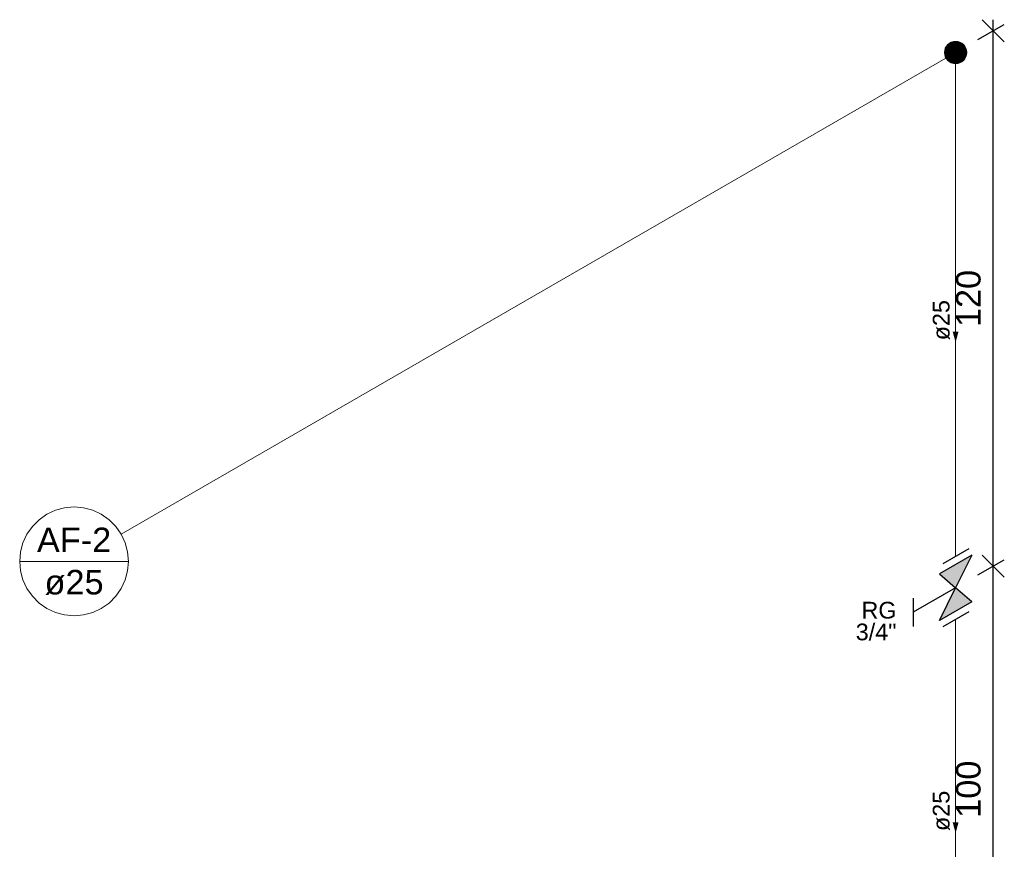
# Model space of a CAD drawing. Header units: millimetres. Extents: x 1912 to 3846, y 4181 to 8380.
# Tile 2 of 3: x 1914.44 to 1923.27, y 4192.94 to 4200.38. Entities that reach past the tile are written whole.
import ezdxf

# ---------------------------------------------------------------- set-up
doc = ezdxf.new("R2010")
doc.units = ezdxf.units.MM
doc.header["$MEASUREMENT"] = 0
for name, color, linetype, lineweight in [('AF-Colunas', 4, 'Continuous', 5), ('AF-Condutos', 4, 'Continuous', 5), ('AF-Indicação coluna', 5, 'Continuous', 5), ('AF-Sentido conduto', 9, 'Continuous', 5), ('AF-Textos conduto', 7, 'Continuous', 5), ('Cotas', 1, 'Continuous', 5), ('Texto da cota', 7, 'Continuous', 5), ('Textos', 7, 'Continuous', 5)]:
    doc.layers.add(name, color=color, linetype=linetype, lineweight=lineweight)
doc.layers.add('Simbolos', color=5, linetype='Continuous')
doc.layers.add('Simbolos_int', color=2, linetype='Continuous')
doc.styles.add('Arial', font='arial.ttf')
doc.dimstyles.new('UM_25.000000', dxfattribs={"dimtxt": 0.18, "dimasz": 0.2, "dimexe": 0.1, "dimexo": 0.2, "dimgap": 0, "dimtad": 1, "dimtih": 1, "dimtoh": 1, "dimdec": 1, "dimlfac": 25, "dimzin": 0, "dimdsep": 46, "dimtxsty": 'Standard', "dimcen": 0.09, "dimdle": 0.1, "dimadec": 1, "dimazin": 2, "dimtfac": 1, "dimtdec": 4, "dimtofl": 0, "dimtmove": 0, "dimatfit": 3, "dimfxl": 1, "dimtolj": 1, "dimarcsym": 0})

# ---------------------------------------------------------------- blocks, each defined once
blk = doc.blocks.new('_Oblique')
at = {"color": 0, "linetype": 'ByBlock', "lineweight": -2}
blk.add_line((-0.5, -0.5), (0.5, 0.5), dxfattribs=at)
blk = doc.blocks.new('*D11')
at = {"layer": 'Cotas', "color": 0, "lineweight": -2, "transparency": 16777216}
for p, q in [((1923.166, 4191.3835), (1923.166, 4195.5835)), ((1923.0293, 4195.4046), (1923.266, 4195.5412)), ((1923.0293, 4191.4046), (1923.266, 4191.5412))]:
    blk.add_line(p, q, dxfattribs=at)
at = {"layer": 'Defpoints', "color": 0, "transparency": 16777216}
for p in [(1923.166, 4195.4835), (1922.8293, 4195.2891), (1922.8293, 4191.2891)]:
    blk.add_point(p, dxfattribs=at)
at = {"layer": 'Cotas', "color": 0, "lineweight": -2, "transparency": 16777216, "xscale": 0.2, "yscale": 0.2, "zscale": 0.2}
for p, rotation in [((1923.166, 4195.4835), 90), ((1923.166, 4191.4835), 270)]:
    blk.add_blockref('_Oblique', p, dxfattribs=dict(at, rotation=rotation))
blk = doc.blocks.new('*D12')
at = {"layer": 'Cotas', "color": 0, "lineweight": -2, "transparency": 16777216}
for p, q in [((1923.0293, 4200.2046), (1923.266, 4200.3412)), ((1923.166, 4195.3835), (1923.166, 4200.3835)), ((1923.0293, 4195.4046), (1923.266, 4195.5412))]:
    blk.add_line(p, q, dxfattribs=at)
at = {"layer": 'Defpoints', "color": 0, "transparency": 16777216}
for p in [(1923.166, 4200.2835), (1922.8293, 4200.0891), (1922.8293, 4195.2891)]:
    blk.add_point(p, dxfattribs=at)
at = {"layer": 'Cotas', "color": 0, "lineweight": -2, "transparency": 16777216, "xscale": 0.2, "yscale": 0.2, "zscale": 0.2}
for p, rotation in [((1923.166, 4200.2835), 90), ((1923.166, 4195.4835), 270)]:
    blk.add_blockref('_Oblique', p, dxfattribs=dict(at, rotation=rotation))

msp = doc.modelspace()

# ---------------------------------------------------------------- hatches: boundary and pattern name
at = {"layer": 'AF-Sentido conduto', "linetype": 'Continuous'}
for points in [[(1922.8293, 4197.4891), (1922.8552, 4197.5857), (1922.8034, 4197.5857)], [(1922.8293, 4193.0891), (1922.8552, 4193.1857), (1922.8034, 4193.1857)]]:
    msp.add_hatch(color=256, dxfattribs=at).paths.add_polyline_path(points)
at = {"layer": 'Simbolos', "linetype": 'Continuous'}
for points in [[(1922.8293, 4195.2891), (1922.9751, 4195.5833), (1922.6841, 4195.4153)], [(1922.9751, 4195.1633), (1922.6841, 4194.9953), (1922.8293, 4195.2891)]]:
    msp.add_hatch(color=256, dxfattribs=at).paths.add_polyline_path(points)

# ---------------------------------------------------------------- linework, layer by layer
at = {"layer": 'AF-Colunas', "const_width": 0.1}
msp.add_lwpolyline([(1922.8793, 4200.0891, 1), (1922.7793, 4200.0891, 1)], format="xyb", close=True, dxfattribs=at)
at = {"layer": 'AF-Colunas'}
msp.add_circle((1922.8293, 4200.0891), 0.1, dxfattribs=at)
at = {"layer": 'AF-Condutos'}
for p, q in [((1922.8293, 4199.9891), (1922.8293, 4195.5719)), ((1922.8293, 4195.0063), (1922.8293, 4191.4891))]:
    msp.add_line(p, q, dxfattribs=at)
at = {"layer": 'AF-Indicação coluna'}
for p, q in [((1915.3489, 4195.7703), (1922.7427, 4200.0391)), ((1914.4391, 4195.5265), (1915.4142, 4195.5265))]:
    msp.add_line(p, q, dxfattribs=at)
msp.add_lwpolyline([(1915.4142, 4195.5265), (1915.4068, 4195.6112), (1915.3848, 4195.6933), (1915.3489, 4195.7703), (1915.3002, 4195.8399), (1915.2401, 4195.9), (1915.1705, 4195.9488), (1915.0934, 4195.9847), (1915.0114, 4196.0067), (1914.9267, 4196.0141), (1914.842, 4196.0067), (1914.7599, 4195.9847), (1914.6829, 4195.9488), (1914.6133, 4195.9), (1914.5532, 4195.8399), (1914.5045, 4195.7703), (1914.4685, 4195.6933), (1914.4465, 4195.6112), (1914.4391, 4195.5265), (1914.4465, 4195.4419), (1914.4685, 4195.3598), (1914.5045, 4195.2828), (1914.5532, 4195.2132), (1914.6133, 4195.1531), (1914.6829, 4195.1043), (1914.7599, 4195.0684), (1914.842, 4195.0464), (1914.9267, 4195.039), (1915.0114, 4195.0464), (1915.0934, 4195.0684), (1915.1705, 4195.1043), (1915.2401, 4195.1531), (1915.3002, 4195.2132), (1915.3489, 4195.2828), (1915.3848, 4195.3598), (1915.4068, 4195.4419), (1915.4142, 4195.5265)], dxfattribs=at)
at = {"layer": 'AF-Sentido conduto'}
for points in [[(1922.8293, 4197.8891), (1922.8293, 4197.4891)], [(1922.8293, 4193.4891), (1922.8293, 4193.0891)]]:
    msp.add_lwpolyline(points, dxfattribs=at)
at = {"layer": 'Simbolos'}
for p, q in [((1922.9751, 4195.5833), (1922.6841, 4195.4153)), ((1922.9751, 4195.5833), (1922.8293, 4195.2891)), ((1922.6841, 4195.4153), (1922.8293, 4195.2891)), ((1922.8293, 4195.2891), (1922.4489, 4195.0695)), ((1922.6841, 4194.9953), (1922.8298, 4195.2894)), ((1922.9751, 4195.1633), (1922.8293, 4195.2891)), ((1922.4489, 4195.1955), (1922.4489, 4194.9435)), ((1922.9751, 4195.1633), (1922.6841, 4194.9953))]:
    msp.add_line(p, q, dxfattribs=at)
at = {"layer": 'Simbolos_int'}
for p, q in [((1922.9465, 4195.6396), (1922.7137, 4195.5052)), ((1922.9465, 4195.074), (1922.7137, 4194.9396))]:
    msp.add_line(p, q, dxfattribs=at)

# ---------------------------------------------------------------- texts
at = {"layer": 'AF-Indicação coluna', "char_height": 0.22, "attachment_point": 8, "line_spacing_factor": 0.6, "style": 'Arial'}
for s, insert, width in [('AF-2', (1914.9267, 4195.6091), 1.300195), ('ø25', (1914.9267, 4195.2239), 1.033887)]:
    msp.add_mtext(s, dxfattribs=dict(at, insert=insert, width=width))
at = {"layer": 'AF-Textos conduto', "char_height": 0.15, "width": 0.723721, "attachment_point": 8, "rotation": 90.00021, "line_spacing_factor": 0.6, "style": 'Arial'}
for insert in [(1922.7788, 4197.6891), (1922.7788, 4193.2891)]:
    msp.add_mtext('ø25', dxfattribs=dict(at, insert=insert))
at = {"layer": 'Texto da cota', "char_height": 0.22, "width": 1.041074, "attachment_point": 8, "rotation": 90.00021, "line_spacing_factor": 0.9, "style": 'Arial'}
for s, insert in [('120', (1923.056, 4197.8835)), ('100', (1923.056, 4193.4835))]:
    msp.add_mtext(s, dxfattribs=dict(at, insert=insert))
at = {"layer": 'Textos', "char_height": 0.15, "attachment_point": 9, "line_spacing_factor": 0.6, "style": 'Arial'}
for s, insert, width in [('RG', (1922.2997, 4195.0116), 0.63), ('3/4"', (1922.2997, 4194.8166), 0.732949)]:
    msp.add_mtext(s, dxfattribs=dict(at, insert=insert, width=width))

# ---------------------------------------------------------------- dimensions: what is measured, and where the dimension line sits
at = {"layer": 'Cotas'}
for base, p1, p2, picture, middle in [((1923.166, 4200.2835), (1922.8293, 4195.2891), (1922.8293, 4200.0891), '*D12', (1922.946, 4197.8835)), ((1923.166, 4195.4835), (1922.8293, 4191.2891), (1922.8293, 4195.2891), '*D11', (1922.946, 4193.4835))]:
    dim = msp.add_linear_dim(base=base, p1=p1, p2=p2, angle=90, text=' ', dimstyle='UM_25.000000', override={"dimtxt": 0.22, "dimasz": 0.2, "dimexe": 0.1, "dimexo": 0.2, "dimtad": 1, "dimtih": 0, "dimtoh": 0, "dimdec": 1, "dimlfac": 25, "dimzin": 8, "dimtxsty": 'Arial', "dimblk": 'Oblique', "dimblk1": 'Oblique', "dimblk2": 'Oblique', "dimsah": 1, "dimdle": 0.1, "dimse1": 0, "dimse2": 0, "dimclrt": 256, "dimadec": 1, "dimazin": 3, "dimtmove": 2, "dimldrblk": 'Oblique'}, dxfattribs=at)
    dim.commit()
    dim.dimension.update_dxf_attribs({"geometry": picture, "text_midpoint": middle, "dimtype": 160, "text_rotation": 90})

doc.saveas('drawing.dxf')
